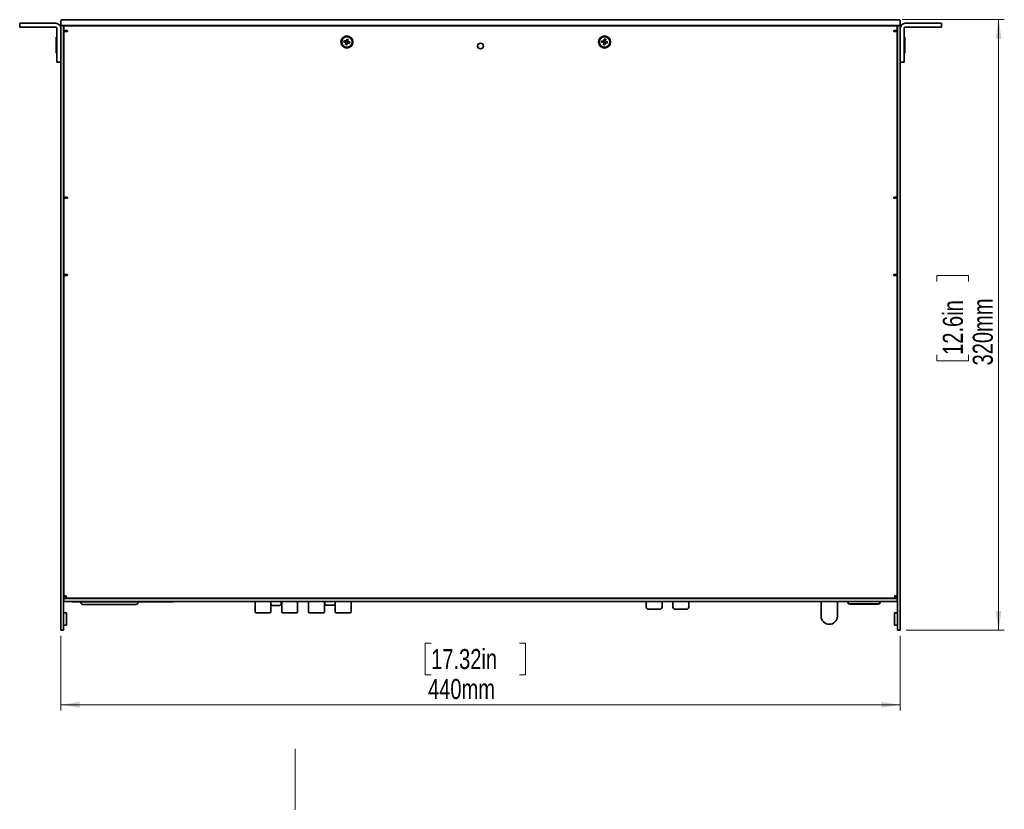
# Model space of a CAD drawing. Header units: millimetres. Extents: x 5 to 587, y 7 to 377.
# Tile 4 of 16: x 124 to 296, y 231 to 369. Entities that reach past the tile are written whole.
import ezdxf

# ---------------------------------------------------------------- set-up
doc = ezdxf.new("R2010")
doc.units = ezdxf.units.MM
doc.header["$PDSIZE"] = -1
doc.styles.add('SLDTEXTSTYLE0', font='TXT', dxfattribs={"width": 0.75})
doc.dimstyles.new('SLDDIMSTYLE0', dxfattribs={"dimtxt": 3.5, "dimasz": 3.302, "dimexe": 0, "dimexo": 0.0625, "dimgap": 0.875, "dimtad": 1, "dimlfac": 3, "dimrnd": 1e-09, "dimzin": 12, "dimdsep": 46, "dimtxsty": 'SLDTEXTSTYLE0', "dimsah": 1, "dimcen": 0.09, "dimadec": 0, "dimazin": 3, "dimtfac": 1, "dimtofl": 0, "dimtmove": 0, "dimatfit": 3, "dimfxl": 0, "dimfrac": 2, "dimtolj": 1, "dimtzin": 12, "dimarcsym": 0})

# ---------------------------------------------------------------- blocks, each defined once
blk = doc.blocks.new('_D_3')
at = {"color": 7, "linetype": 'Continuous', "lineweight": 0}
for p, q in [((131.4, 260.88), (131.4, 247.82)), ((278.07, 260.88), (278.07, 247.82)), ((196.11, 259.61), (195.04, 259.61)), ((195.04, 259.61), (195.04, 254.05)), ((211.52, 259.61), (212.59, 259.61)), ((212.59, 259.61), (212.59, 254.05)), ((195.04, 254.05), (196.11, 254.05)), ((212.59, 254.05), (211.52, 254.05)), ((131.4, 248.82), (278.07, 248.82))]:
    blk.add_line(p, q, dxfattribs=at)
at = {"color": 7, "linetype": 'Continuous', "lineweight": 18}
for points in [[(131.4, 248.82), (134.7, 248.31), (134.7, 249.32)], [(278.07, 248.82), (274.76, 249.32), (274.76, 248.31)]]:
    blk.add_solid(points, dxfattribs=at)
at = {"color": 7, "linetype": 'Continuous', "lineweight": 18, "char_height": 3.5, "attachment_point": 1, "style": 'SLDTEXTSTYLE0'}
for s, insert in [('17.32in', (196.11, 258.56)), ('440mm', (195.56, 253.33))]:
    blk.add_mtext(s, dxfattribs=dict(at, insert=insert))
blk = doc.blocks.new('_D_4')
at = {"color": 7, "linetype": 'Continuous', "lineweight": 0}
for p, q in [((278.4, 368.55), (296.23, 368.55)), ((295.23, 368.55), (295.23, 261.88)), ((284.44, 322.79), (284.44, 323.86)), ((284.44, 323.86), (290, 323.86)), ((290, 323.86), (290, 322.79)), ((284.44, 309.96), (284.44, 308.9)), ((290, 308.9), (290, 309.96)), ((284.44, 308.9), (290, 308.9)), ((279.07, 261.88), (296.23, 261.88))]:
    blk.add_line(p, q, dxfattribs=at)
at = {"color": 7, "linetype": 'Continuous', "lineweight": 18}
for points in [[(295.23, 368.55), (294.73, 365.24), (295.74, 365.24)], [(295.23, 261.88), (295.74, 265.18), (294.73, 265.18)]]:
    blk.add_solid(points, dxfattribs=at)
at = {"color": 7, "linetype": 'Continuous', "lineweight": 18, "char_height": 3.5, "attachment_point": 1, "rotation": 90, "style": 'SLDTEXTSTYLE0'}
for s, insert in [('320mm', (290.72, 308.12)), ('12.6in', (285.49, 309.96))]:
    blk.add_mtext(s, dxfattribs=dict(at, insert=insert))

msp = doc.modelspace()

# ---------------------------------------------------------------- linework, layer by layer
at = {"color": 7, "linetype": 'Continuous', "lineweight": 35}
for p, q in [((131.4002, 367.5456), (131.4002, 368.2122)), ((131.7335, 368.5456), (132.0668, 368.5456)), ((132.0668, 368.5456), (277.4002, 368.5456)), ((277.4002, 368.5456), (277.7335, 368.5456)), ((278.0668, 367.5456), (278.0668, 368.2122)), ((124.2335, 367.2456), (124.2335, 367.9122)), ((124.2335, 367.9122), (125.2335, 367.9122)), ((125.2335, 367.2456), (124.2335, 367.2456)), ((125.2335, 367.9122), (130.5668, 367.9122)), ((125.2335, 367.2456), (130.5668, 367.2456)), ((130.7335, 367.0789), (130.7335, 362.1456)), ((131.4002, 367.5456), (131.401, 367.5456)), ((131.4002, 367.0789), (131.4002, 367.5456)), ((131.4002, 367.0789), (131.4002, 362.1456)), ((131.4002, 366.8789), (131.4002, 262.8789)), ((132.0668, 367.5456), (131.401, 367.5456)), ((131.9002, 367.5456), (131.9002, 366.8789)), ((131.9002, 366.8789), (131.9002, 262.8789)), ((131.9311, 367.5136), (131.9054, 367.5113)), ((131.9311, 367.5136), (131.9335, 367.5136)), ((131.9335, 367.5456), (131.9335, 367.3122)), ((131.9335, 367.3122), (131.9335, 366.8122)), ((131.9335, 337.5122), (131.9335, 366.4789)), ((131.9335, 366.4789), (132.3335, 366.4789)), ((131.9835, 366.6932), (131.9835, 366.4789)), ((277.4002, 367.5456), (132.0668, 367.5456)), ((132.1002, 367.4789), (277.3668, 367.4789)), ((132.1002, 366.6456), (132.5002, 366.6456)), ((132.3168, 366.6456), (132.3168, 366.4789)), ((132.5002, 366.4789), (132.3335, 366.4789)), ((276.9668, 366.6456), (277.3668, 366.6456)), ((277.1335, 366.4789), (276.9668, 366.4789)), ((277.1335, 366.4789), (277.5335, 366.4789)), ((277.1502, 366.6456), (277.1502, 366.4789)), ((278.066, 367.5456), (277.4002, 367.5456)), ((277.4835, 366.6932), (277.4835, 366.4789)), ((277.5335, 367.5456), (277.5335, 367.3122)), ((277.5359, 367.5136), (277.5335, 367.5136)), ((277.5335, 367.3122), (277.5335, 366.8122)), ((277.5335, 337.5122), (277.5335, 366.4789)), ((277.5644, 367.5103), (277.5359, 367.5136)), ((277.5668, 366.8789), (277.5668, 367.5456)), ((277.5668, 366.8789), (277.5668, 262.8789)), ((278.066, 367.5456), (278.0668, 367.5456)), ((278.0668, 367.5456), (278.0668, 367.0789)), ((278.0668, 367.0789), (278.0668, 362.1456)), ((278.0668, 366.8789), (278.0668, 262.8789)), ((278.7335, 367.0789), (278.7335, 362.1456)), ((284.2335, 367.9122), (278.9002, 367.9122)), ((284.2335, 367.2456), (278.9002, 367.2456)), ((284.2335, 367.9122), (285.2335, 367.9122)), ((285.2335, 367.2456), (284.2335, 367.2456)), ((285.2335, 367.9122), (285.2335, 367.2456)), ((130.7335, 365.4789), (130.6002, 365.4789)), ((130.6002, 362.679), (130.6002, 365.4789)), ((131.9335, 364.7456), (131.9002, 364.7456)), ((180.8852, 364.6455), (180.9442, 364.885)), ((181.1797, 364.5729), (180.8852, 364.6455)), ((180.9442, 364.885), (181.2387, 364.8124)), ((181.2588, 364.7654), (181.2686, 364.805)), ((181.3201, 364.8362), (181.3598, 364.8265)), ((181.3275, 364.8661), (181.4001, 365.1606)), ((181.4001, 365.1606), (181.6396, 365.1015)), ((181.52, 364.787), (181.5596, 364.7772)), ((181.6396, 365.1015), (181.567, 364.8071)), ((181.5908, 364.7256), (181.581, 364.686)), ((181.6207, 364.7182), (181.9152, 364.6457)), ((181.9152, 364.6457), (181.8561, 364.4062)), ((225.8868, 364.6045), (225.9266, 364.848)), ((225.9266, 364.848), (226.2259, 364.799)), ((226.2497, 364.7538), (226.2563, 364.7941)), ((226.3052, 364.8293), (226.3455, 364.8227)), ((226.3102, 364.8596), (226.3591, 365.1589)), ((226.3591, 365.1589), (226.6026, 365.1191)), ((226.5084, 364.796), (226.5487, 364.7895)), ((226.6026, 365.1191), (226.5536, 364.8198)), ((226.5838, 364.7405), (226.5773, 364.7002)), ((226.6142, 364.7356), (226.9135, 364.6866)), ((226.9135, 364.6866), (226.8737, 364.4432)), ((277.5668, 364.7456), (277.5335, 364.7456)), ((278.8668, 365.4789), (278.7335, 365.4789)), ((278.8668, 365.4789), (278.8668, 362.6789)), ((131.9002, 363.4122), (131.9335, 363.4122)), ((181.1608, 364.1896), (181.2333, 364.4841)), ((181.4003, 364.1306), (181.1608, 364.1896)), ((181.2095, 364.5655), (181.2193, 364.6052)), ((181.2803, 364.5042), (181.2407, 364.514)), ((181.4728, 364.4251), (181.4003, 364.1306)), ((181.4802, 364.4549), (181.4406, 364.4647)), ((181.5416, 364.5257), (181.5318, 364.4861)), ((181.8561, 364.4062), (181.5617, 364.4787)), ((226.1861, 364.5556), (225.8868, 364.6045)), ((226.1978, 364.172), (226.2467, 364.4713)), ((226.4412, 364.1322), (226.1978, 364.172)), ((226.2165, 364.5506), (226.2231, 364.5909)), ((226.292, 364.4951), (226.2517, 364.5017)), ((226.4902, 364.4315), (226.4412, 364.1322)), ((226.4951, 364.4619), (226.4548, 364.4685)), ((226.5506, 364.5374), (226.5441, 364.4971)), ((226.8737, 364.4432), (226.5744, 364.4921)), ((277.5335, 363.4122), (277.5668, 363.4122)), ((130.6002, 362.6789), (130.7335, 362.6789)), ((130.7335, 361.1456), (130.7335, 362.1456)), ((131.9054, 361.307), (131.9002, 361.3122)), ((277.5668, 361.3122), (277.5616, 361.307)), ((278.7335, 362.6789), (278.8668, 362.6789)), ((278.7335, 362.1456), (278.7335, 361.1456)), ((131.4002, 361.1456), (130.7335, 361.1456)), ((131.9002, 360.1456), (131.9054, 360.1508)), ((277.5616, 360.1508), (277.5668, 360.1456)), ((278.7335, 361.1456), (278.0668, 361.1456)), ((131.9054, 339.6737), (131.9002, 339.6789)), ((277.5668, 339.6789), (277.5616, 339.6737)), ((131.9002, 338.5122), (131.9054, 338.5175)), ((132.3335, 337.5122), (131.9335, 337.5122)), ((131.9335, 337.1789), (131.9335, 324.1789)), ((132.5002, 337.3456), (132.1002, 337.3456)), ((132.2335, 337.3456), (132.2335, 337.5122)), ((132.3335, 337.5122), (132.5002, 337.5122)), ((276.9668, 337.5122), (277.1335, 337.5122)), ((277.3668, 337.3456), (276.9668, 337.3456)), ((277.5335, 337.5122), (277.1335, 337.5122)), ((277.5335, 337.1789), (277.5335, 324.1789)), ((277.5616, 338.5175), (277.5668, 338.5122)), ((131.3993, 336.8915), (131.3993, 336.8504)), ((131.3993, 336.8915), (131.4002, 336.8915)), ((131.3993, 336.8504), (131.4002, 336.8504)), ((131.3993, 336.8504), (131.3993, 336.7676)), ((131.3993, 336.7676), (131.3993, 335.9295)), ((131.3993, 336.7676), (131.4002, 336.7676)), ((131.3993, 335.9295), (131.4002, 335.9295)), ((131.3993, 335.9295), (131.3993, 335.1741)), ((131.9335, 336.7106), (131.9002, 336.7106)), ((277.5668, 336.7106), (277.5335, 336.7106)), ((278.0677, 336.9254), (278.0668, 336.9254)), ((278.0677, 336.5898), (278.0668, 336.5898)), ((278.0677, 335.6767), (278.0668, 335.6767)), ((278.0677, 336.5898), (278.0677, 336.9254)), ((278.0677, 335.6767), (278.0677, 336.5898)), ((278.0677, 335.0991), (278.0677, 335.6767)), ((131.3993, 335.1741), (131.4002, 335.1741)), ((131.3993, 335.1741), (131.3993, 335.133)), ((131.3993, 335.133), (131.4002, 335.133)), ((131.9002, 335.3139), (131.9335, 335.3139)), ((277.5335, 335.3139), (277.5668, 335.3139)), ((278.0677, 335.0991), (278.0668, 335.0991)), ((131.3993, 326.2674), (131.4002, 326.2674)), ((131.3993, 326.2674), (131.3993, 325.8581)), ((131.3993, 325.8581), (131.3993, 324.9363)), ((131.3993, 325.8581), (131.4002, 325.8581)), ((131.9335, 326.0439), (131.9002, 326.0439)), ((277.5668, 326.0439), (277.5335, 326.0439)), ((278.0677, 326.2642), (278.0668, 326.2642)), ((278.0677, 325.7207), (278.0668, 325.7207)), ((278.0677, 325.7207), (278.0677, 326.2642)), ((278.0677, 324.8021), (278.0677, 325.7207)), ((131.3993, 324.9363), (131.4002, 324.9363)), ((131.3993, 324.9363), (131.3993, 324.4237)), ((131.3993, 324.4237), (131.4002, 324.4237)), ((131.9002, 324.6472), (131.9335, 324.6472)), ((131.9335, 323.8456), (131.9335, 267.8622)), ((131.9335, 323.8456), (132.3335, 323.8456)), ((132.1002, 324.0122), (132.5002, 324.0122)), ((132.2335, 323.8456), (132.2335, 324.0122)), ((132.5002, 323.8456), (132.3335, 323.8456)), ((276.9668, 324.0122), (277.3668, 324.0122)), ((277.1335, 323.8456), (276.9668, 323.8456)), ((277.1335, 323.8456), (277.5335, 323.8456)), ((277.5335, 324.6472), (277.5668, 324.6472)), ((277.5335, 323.8456), (277.5335, 267.8622)), ((278.0677, 324.8021), (278.0668, 324.8021)), ((278.0677, 324.4269), (278.0668, 324.4269)), ((278.0677, 324.4269), (278.0677, 324.8021)), ((131.9054, 319.3737), (131.9002, 319.3789)), ((131.9002, 318.2122), (131.9054, 318.2175)), ((277.5668, 319.3789), (277.5616, 319.3737)), ((277.5616, 318.2175), (277.5668, 318.2122)), ((131.9054, 275.707), (131.9002, 275.7122)), ((277.5668, 275.7122), (277.5616, 275.707)), ((131.9002, 274.5456), (131.9054, 274.5508)), ((277.5616, 274.5508), (277.5668, 274.5456)), ((131.9335, 269.5456), (131.9002, 269.5456)), ((131.9002, 268.5456), (131.9335, 268.5456)), ((277.5668, 269.5456), (277.5335, 269.5456)), ((277.5335, 268.5456), (277.5668, 268.5456)), ((131.9002, 267.5456), (131.9335, 267.5456)), ((132.3335, 267.8622), (131.9335, 267.8622)), ((131.9335, 267.4622), (131.9335, 267.7956)), ((131.9335, 267.7956), (132.1002, 267.7956)), ((132.1002, 267.4622), (131.9335, 267.4622)), ((131.9668, 267.7956), (131.9668, 267.8622)), ((131.9668, 266.8789), (131.9668, 267.3789)), ((277.5002, 267.3789), (131.9668, 267.3789)), ((277.5002, 266.8789), (131.9668, 266.8789)), ((132.1002, 267.7956), (132.3335, 267.7956)), ((132.1002, 267.4622), (132.3335, 267.4622)), ((132.3335, 267.8622), (132.3335, 267.4622)), ((132.3335, 267.4622), (277.1335, 267.4622)), ((133.3958, 266.8789), (133.3958, 266.7956)), ((133.3958, 266.7956), (151.0625, 266.7956)), ((133.4002, 267.4122), (134.9168, 267.4122)), ((134.9168, 267.3789), (134.9168, 267.4622)), ((134.9168, 266.6789), (134.9168, 266.7956)), ((144.8835, 267.3789), (144.8835, 267.4622)), ((144.8835, 267.4122), (146.4002, 267.4122)), ((144.8835, 266.6789), (144.8835, 266.7956)), ((151.0625, 266.8789), (151.0625, 266.7956)), ((160.6554, 267.3841), (160.6502, 267.3789)), ((161.8168, 267.3789), (161.8116, 267.3841)), ((164.9859, 267.4062), (164.9859, 267.3789)), ((165.35, 266.8789), (165.35, 265.0779)), ((168.1186, 265.0779), (168.1186, 266.8789)), ((168.4826, 267.3789), (168.4826, 267.4062)), ((168.5517, 267.4622), (168.5517, 267.3789)), ((168.5517, 266.8789), (168.5517, 266.8719)), ((168.5517, 266.8719), (168.5626, 266.8719)), ((168.5626, 266.8719), (168.6356, 266.8719)), ((169.3576, 266.8719), (169.4438, 266.8719)), ((169.4438, 266.8719), (169.4671, 266.8719)), ((169.4671, 267.3789), (169.4671, 267.4622)), ((169.4671, 266.8719), (169.4671, 266.8789)), ((169.651, 267.4062), (169.651, 267.3789)), ((169.9381, 266.5332), (169.9381, 266.8719)), ((170.0151, 266.8789), (170.0151, 265.0779)), ((172.7837, 265.0779), (172.7837, 266.8789)), ((173.1478, 267.3789), (173.1478, 267.4062)), ((174.3192, 267.4062), (174.3192, 267.3789)), ((174.6833, 266.8789), (174.6833, 265.0779)), ((177.4519, 265.0779), (177.4519, 266.8789)), ((177.5381, 266.8789), (177.5381, 266.5429)), ((177.816, 267.3789), (177.816, 267.4062)), ((177.9947, 267.4622), (177.9947, 267.3789)), ((178.9153, 267.3789), (178.9153, 267.4622)), ((178.9844, 267.4062), (178.9844, 267.3789)), ((179.3484, 266.8789), (179.3484, 265.0779)), ((182.117, 265.0779), (182.117, 266.8789)), ((182.4811, 267.3789), (182.4811, 267.4062)), ((187.4229, 267.3789), (185.4575, 267.3789)), ((188.3735, 267.4622), (188.3735, 267.3789)), ((188.4402, 267.3789), (188.4402, 267.4622)), ((188.4402, 266.8373), (188.4402, 266.8789)), ((189.2735, 266.8373), (188.4402, 266.8373)), ((189.2808, 266.8789), (189.2735, 266.8373)), ((189.9402, 266.8373), (189.9328, 266.8789)), ((189.9402, 266.8373), (190.4402, 266.8373)), ((190.4402, 267.3789), (190.4402, 267.4622)), ((190.4402, 267.4622), (190.4402, 267.3789)), ((190.4402, 266.8789), (190.4402, 266.8373)), ((190.4402, 266.8789), (190.4402, 266.8373)), ((190.9402, 266.8373), (190.4402, 266.8373)), ((190.9475, 266.8789), (190.9402, 266.8373)), ((191.6068, 266.8373), (191.5995, 266.8789)), ((191.6068, 266.8373), (192.1068, 266.8373)), ((192.1068, 267.3789), (192.1068, 267.4622)), ((192.1068, 267.4622), (192.1068, 267.3789)), ((192.1068, 266.8789), (192.1068, 266.8373)), ((192.1068, 266.8789), (192.1068, 266.8373)), ((192.6068, 266.8373), (192.1068, 266.8373)), ((192.6142, 266.8789), (192.6068, 266.8373)), ((193.2735, 266.8373), (193.2662, 266.8789)), ((193.2735, 266.8373), (193.7735, 266.8373)), ((193.7735, 267.3789), (193.7735, 267.4622)), ((193.7735, 267.4622), (193.7735, 267.3789)), ((193.7735, 266.8789), (193.7735, 266.8373)), ((193.7735, 266.8789), (193.7735, 266.8373)), ((194.2735, 266.8373), (193.7735, 266.8373)), ((194.2808, 266.8789), (194.2735, 266.8373)), ((194.9402, 266.8373), (194.9328, 266.8789)), ((194.9402, 266.8373), (195.7735, 266.8373)), ((195.7735, 267.4622), (195.7735, 267.3789)), ((195.7735, 267.4622), (195.7735, 267.3789)), ((195.7735, 266.8789), (195.7735, 266.8373)), ((195.8402, 267.4622), (195.8402, 267.3789)), ((199.7068, 267.4622), (199.7068, 267.3789)), ((199.7735, 267.3789), (199.7735, 267.4622)), ((199.7735, 266.8373), (199.7735, 266.8789)), ((200.6068, 266.8373), (199.7735, 266.8373)), ((200.6142, 266.8789), (200.6068, 266.8373)), ((201.2735, 266.8373), (201.2662, 266.8789)), ((201.2735, 266.8373), (201.7735, 266.8373)), ((201.7735, 267.3789), (201.7735, 267.4622)), ((201.7735, 267.4622), (201.7735, 267.3789)), ((201.7735, 266.8789), (201.7735, 266.8373)), ((201.7735, 266.8789), (201.7735, 266.8373)), ((202.2735, 266.8373), (201.7735, 266.8373)), ((202.2808, 266.8789), (202.2735, 266.8373)), ((202.9402, 266.8373), (202.9328, 266.8789)), ((202.9402, 266.8373), (203.4402, 266.8373)), ((203.4402, 267.3789), (203.4402, 267.4622)), ((203.4402, 267.4622), (203.4402, 267.3789)), ((203.4402, 266.8789), (203.4402, 266.8373)), ((203.4402, 266.8789), (203.4402, 266.8373)), ((203.9402, 266.8373), (203.4402, 266.8373)), ((203.9475, 266.8789), (203.9402, 266.8373)), ((204.6068, 266.8373), (204.5995, 266.8789)), ((204.6068, 266.8373), (205.1068, 266.8373)), ((205.1068, 267.3789), (205.1068, 267.4622)), ((205.1068, 267.4622), (205.1068, 267.3789)), ((205.1068, 266.8789), (205.1068, 266.8373)), ((205.1068, 266.8789), (205.1068, 266.8373)), ((205.6068, 266.8373), (205.1068, 266.8373)), ((205.6142, 266.8789), (205.6068, 266.8373)), ((206.2735, 266.8373), (206.2662, 266.8789)), ((206.2735, 266.8373), (207.1068, 266.8373)), ((207.1068, 267.4622), (207.1068, 267.3789)), ((207.1068, 266.8789), (207.1068, 266.8373)), ((207.1735, 267.4622), (207.1735, 267.3789)), ((211.0402, 267.4622), (211.0402, 267.3789)), ((211.1068, 267.3789), (211.1068, 267.4622)), ((211.1068, 266.8373), (211.1068, 266.8789)), ((211.9402, 266.8373), (211.1068, 266.8373)), ((211.9475, 266.8789), (211.9402, 266.8373)), ((212.6068, 266.8373), (212.5995, 266.8789)), ((212.6068, 266.8373), (213.1068, 266.8373)), ((213.1068, 267.3789), (213.1068, 267.4622)), ((213.1068, 267.4622), (213.1068, 267.3789)), ((213.1068, 266.8789), (213.1068, 266.8373)), ((213.1068, 266.8789), (213.1068, 266.8373)), ((213.6068, 266.8373), (213.1068, 266.8373)), ((213.6142, 266.8789), (213.6068, 266.8373)), ((214.2735, 266.8373), (214.2662, 266.8789)), ((214.2735, 266.8373), (214.7735, 266.8373)), ((214.7735, 267.3789), (214.7735, 267.4622)), ((214.7735, 267.4622), (214.7735, 267.3789)), ((214.7735, 266.8789), (214.7735, 266.8373)), ((214.7735, 266.8789), (214.7735, 266.8373)), ((215.2735, 266.8373), (214.7735, 266.8373)), ((215.2809, 266.8789), (215.2735, 266.8373)), ((215.9402, 266.8373), (215.9328, 266.8789)), ((215.9402, 266.8373), (216.4402, 266.8373)), ((216.4402, 267.3789), (216.4402, 267.4622)), ((216.4402, 267.4622), (216.4402, 267.3789)), ((216.4402, 266.8789), (216.4402, 266.8373)), ((216.4402, 266.8789), (216.4402, 266.8373)), ((216.9402, 266.8373), (216.4402, 266.8373)), ((216.9475, 266.8789), (216.9402, 266.8373)), ((217.6068, 266.8373), (217.5995, 266.8789)), ((217.6068, 266.8373), (218.4402, 266.8373)), ((218.4402, 267.4622), (218.4402, 267.3789)), ((218.4402, 267.4622), (218.4402, 267.3789)), ((218.4402, 266.8789), (218.4402, 266.8373)), ((218.5068, 267.4622), (218.5068, 267.3789)), ((222.3735, 267.4622), (222.3735, 267.3789)), ((222.4402, 267.3789), (222.4402, 267.4622)), ((222.4402, 266.8373), (222.4402, 266.8789)), ((223.2735, 266.8373), (222.4402, 266.8373)), ((223.2809, 266.8789), (223.2735, 266.8373)), ((223.9402, 266.8373), (223.9328, 266.8789)), ((223.9402, 266.8373), (224.4402, 266.8373)), ((224.4402, 267.3789), (224.4402, 267.4622)), ((224.4402, 267.4622), (224.4402, 267.3789)), ((224.4402, 266.8789), (224.4402, 266.8373)), ((224.4402, 266.8789), (224.4402, 266.8373)), ((224.9402, 266.8373), (224.4402, 266.8373)), ((224.9475, 266.8789), (224.9402, 266.8373)), ((225.6068, 266.8373), (225.5995, 266.8789)), ((225.6068, 266.8373), (226.1068, 266.8373)), ((226.1068, 267.3789), (226.1068, 267.4622)), ((226.1068, 267.4622), (226.1068, 267.3789)), ((226.1068, 266.8789), (226.1068, 266.8373)), ((226.1068, 266.8789), (226.1068, 266.8373)), ((226.6068, 266.8373), (226.1068, 266.8373)), ((226.6142, 266.8789), (226.6068, 266.8373)), ((227.2735, 266.8373), (227.2662, 266.8789)), ((227.2735, 266.8373), (227.7735, 266.8373)), ((227.7735, 267.3789), (227.7735, 267.4622)), ((227.7735, 267.4622), (227.7735, 267.3789)), ((227.7735, 266.8789), (227.7735, 266.8373)), ((227.7735, 266.8789), (227.7735, 266.8373)), ((228.2735, 266.8373), (227.7735, 266.8373)), ((228.2809, 266.8789), (228.2735, 266.8373)), ((228.9402, 266.8373), (228.9328, 266.8789)), ((228.9402, 266.8373), (229.7735, 266.8373)), ((229.7735, 267.4622), (229.7735, 267.3789)), ((229.7735, 266.8789), (229.7735, 266.8373)), ((229.8402, 267.4622), (229.8402, 267.3789)), ((233.6835, 267.3789), (233.6835, 267.4622)), ((233.6835, 265.8539), (233.6835, 266.8789)), ((236.4501, 267.3789), (236.4501, 267.4622)), ((236.4501, 265.8539), (236.4501, 266.8789)), ((238.3501, 267.3789), (238.3501, 267.4622)), ((238.3501, 265.8539), (238.3501, 266.8789)), ((238.8204, 267.3841), (238.8152, 267.3789)), ((239.9818, 267.3789), (239.9766, 267.3841)), ((241.1168, 267.3789), (241.1168, 267.4622)), ((241.1168, 265.8539), (241.1168, 266.8789)), ((245.0002, 267.4622), (245.0002, 267.3789)), ((245.0668, 267.3789), (245.0668, 267.4622)), ((254.7335, 267.4622), (254.7335, 267.3789)), ((254.8002, 267.4622), (254.8002, 267.3789)), ((264.2318, 266.8789), (264.2318, 264.2956)), ((264.8985, 267.4622), (264.8985, 267.3789)), ((266.3985, 267.3789), (266.3985, 267.4622)), ((266.8828, 267.4122), (266.3985, 267.4122)), ((267.0652, 264.2956), (267.0652, 266.8789)), ((268.9818, 267.4622), (268.9818, 267.3789)), ((268.9818, 266.8789), (268.9818, 266.4709)), ((274.4852, 267.4622), (274.4852, 267.3789)), ((274.4852, 266.8789), (274.4852, 266.4709)), ((277.1335, 267.4622), (277.1335, 267.8622)), ((277.5335, 267.8622), (277.1335, 267.8622)), ((277.1335, 267.7956), (277.3668, 267.7956)), ((277.1335, 267.4622), (277.3668, 267.4622)), ((277.3668, 267.7956), (277.5335, 267.7956)), ((277.5335, 267.4622), (277.3668, 267.4622)), ((277.5002, 267.8622), (277.5002, 267.7956)), ((277.5002, 266.8789), (277.5002, 267.3789)), ((277.5335, 267.7956), (277.5335, 267.4622)), ((277.5335, 267.5456), (277.5668, 267.5456)), ((132.4002, 264.8956), (132.0668, 264.8956)), ((132.4002, 262.7289), (132.4002, 264.8956)), ((136.8168, 266.3455), (142.9835, 266.3455)), ((142.8835, 266.3455), (136.9168, 266.3455)), ((168.6346, 266.1946), (168.6719, 266.1946)), ((168.6719, 266.1946), (168.7428, 266.1946)), ((168.7428, 266.1946), (168.7572, 266.1946)), ((168.7572, 266.1946), (168.9588, 266.1946)), ((168.9256, 266.1946), (168.9257, 266.1946)), ((168.9257, 266.1946), (168.9258, 266.1946)), ((168.9588, 266.1946), (169.0964, 266.1946)), ((169.0961, 266.1946), (169.2791, 266.1946)), ((169.2791, 266.1946), (169.3393, 266.1946)), ((169.3393, 266.1946), (169.3709, 266.1946)), ((169.5994, 266.1946), (169.5059, 266.1946)), ((178.0575, 266.2042), (178.1402, 266.2042)), ((178.1662, 266.2042), (178.1836, 266.2042)), ((178.1836, 266.2042), (178.2168, 266.2042)), ((178.2168, 266.2042), (178.2977, 266.2042)), ((178.2876, 266.2042), (178.4218, 266.2042)), ((178.4218, 266.2042), (178.6326, 266.2042)), ((178.6326, 266.2042), (178.6393, 266.2042)), ((178.6393, 266.2042), (178.6427, 266.2042)), ((178.6439, 266.2042), (178.7135, 266.2042)), ((178.7135, 266.2042), (178.818, 266.2042)), ((178.818, 266.2042), (178.8729, 266.2042)), ((236.1168, 265.5206), (234.0168, 265.5206)), ((240.7835, 265.5206), (238.6835, 265.5206)), ((274.4852, 266.4709), (268.9818, 266.4709)), ((269.2318, 266.4156), (269.2318, 266.4709)), ((269.7352, 266.4156), (269.2318, 266.4156)), ((269.7352, 266.4156), (269.7352, 266.4709)), ((269.7352, 266.4156), (273.6518, 266.4156)), ((273.6518, 266.4156), (273.6518, 266.4709)), ((274.2318, 266.4156), (273.6518, 266.4156)), ((274.2318, 266.4156), (274.2318, 266.4709)), ((277.0668, 264.8956), (277.0668, 262.7289)), ((277.4002, 264.8956), (277.0668, 264.8956)), ((131.4002, 261.8789), (131.4002, 262.8789)), ((131.9002, 261.8789), (131.4002, 261.8789)), ((131.9002, 262.8789), (131.9002, 261.8789)), ((132.0668, 262.7289), (132.4002, 262.7289)), ((277.0668, 262.7289), (277.4002, 262.7289)), ((277.5668, 261.8789), (277.5668, 262.8789)), ((278.0668, 261.8789), (277.5668, 261.8789)), ((278.0668, 262.8789), (278.0668, 261.8789))]:
    msp.add_line(p, q, dxfattribs=at)
at = {"color": 7, "linetype": 'Continuous', "lineweight": 18}
msp.add_line((172.3436, 230.5481), (172.3436, 241.1315), dxfattribs=at)
at = {"color": 7, "linetype": 'Continuous', "lineweight": 35, "flags": 128}
for points in [[(131.9335, 361.2826), (131.9248, 361.2894), (131.9054, 361.307)], [(277.5616, 361.307), (277.5422, 361.2894), (277.5335, 361.2826)], [(131.9054, 360.1508), (131.9248, 360.1684), (131.9335, 360.1752)], [(277.5335, 360.1752), (277.5422, 360.1684), (277.5616, 360.1508)], [(131.9335, 339.6493), (131.9248, 339.6561), (131.9054, 339.6737)], [(277.5616, 339.6737), (277.5422, 339.6561), (277.5335, 339.6493)], [(131.9054, 338.5175), (131.9248, 338.535), (131.9335, 338.5419)], [(277.5335, 338.5419), (277.5422, 338.535), (277.5616, 338.5175)], [(131.9335, 319.3493), (131.9248, 319.3561), (131.9054, 319.3737)], [(131.9054, 318.2175), (131.9248, 318.235), (131.9335, 318.2419)], [(277.5616, 319.3737), (277.5422, 319.3561), (277.5335, 319.3493)], [(277.5335, 318.2419), (277.5422, 318.235), (277.5616, 318.2175)], [(131.9335, 275.6826), (131.9248, 275.6894), (131.9054, 275.707)], [(277.5616, 275.707), (277.5422, 275.6894), (277.5335, 275.6826)], [(131.9054, 274.5508), (131.9248, 274.5684), (131.9335, 274.5752)], [(277.5335, 274.5752), (277.5422, 274.5684), (277.5616, 274.5508)], [(131.9721, 267.4622), (131.9796, 267.4155), (131.988, 267.3789)], [(133.1471, 267.4622), (133.2701, 267.4251), (133.4002, 267.4122)], [(146.4002, 267.4122), (146.5302, 267.4251), (146.6533, 267.4622)], [(164.9764, 267.4622), (164.9826, 267.4393), (164.9859, 267.4062)], [(169.7908, 266.8719), (169.557, 266.8719), (169.2495, 266.8719), (168.9097, 266.8719), (168.5837, 266.8719), (168.3153, 266.8719), (168.1409, 266.8719), (168.1186, 266.8719)], [(168.1186, 266.8719), (168.1523, 266.8719), (168.3366, 266.8719), (168.6119, 266.8719), (168.9412, 266.8719), (169.2798, 266.8719), (169.5822, 266.8719), (169.8074, 266.8719), (169.9251, 266.8719), (169.9193, 266.8719), (169.7908, 266.8719), (169.7908, 266.8719)], [(168.4826, 267.4062), (168.4859, 267.4393), (168.4922, 267.4622)], [(168.6356, 266.8719), (168.7102, 266.8719), (168.7963, 266.8719), (168.8906, 266.8719), (168.9895, 266.8719), (169.0894, 266.8719), (169.1865, 266.8719), (169.277, 266.8719), (169.3576, 266.8719)], [(169.6415, 267.4622), (169.6478, 267.4393), (169.651, 267.4062)], [(173.1478, 267.4062), (173.151, 267.4393), (173.1573, 267.4622)], [(174.3097, 267.4622), (174.316, 267.4393), (174.3192, 267.4062)], [(177.816, 267.4062), (177.8192, 267.4393), (177.8255, 267.4622)], [(178.9748, 267.4622), (178.9811, 267.4393), (178.9844, 267.4062)], [(182.4811, 267.4062), (182.4843, 267.4393), (182.4906, 267.4622)], [(189.2735, 266.8373), (189.3796, 266.8373), (189.6068, 266.8373), (189.8341, 266.8373), (189.9402, 266.8373)], [(190.9402, 266.8373), (191.0463, 266.8373), (191.2735, 266.8373), (191.5007, 266.8373), (191.6068, 266.8373)], [(192.6068, 266.8373), (192.7129, 266.8373), (192.9402, 266.8373), (193.1674, 266.8373), (193.2735, 266.8373)], [(194.2735, 266.8373), (194.3796, 266.8373), (194.6068, 266.8373), (194.8341, 266.8373), (194.9402, 266.8373)], [(200.6068, 266.8373), (200.7129, 266.8373), (200.9402, 266.8373), (201.1674, 266.8373), (201.2735, 266.8373)], [(202.2735, 266.8373), (202.3796, 266.8373), (202.6068, 266.8373), (202.8341, 266.8373), (202.9402, 266.8373)], [(203.9402, 266.8373), (204.0463, 266.8373), (204.2735, 266.8373), (204.5007, 266.8373), (204.6068, 266.8373)], [(205.6068, 266.8373), (205.7129, 266.8373), (205.9402, 266.8373), (206.1674, 266.8373), (206.2735, 266.8373)], [(211.9402, 266.8373), (212.0463, 266.8373), (212.2735, 266.8373), (212.5007, 266.8373), (212.6068, 266.8373)], [(213.6068, 266.8373), (213.7129, 266.8373), (213.9402, 266.8373), (214.1674, 266.8373), (214.2735, 266.8373)], [(215.2735, 266.8373), (215.3796, 266.8373), (215.6068, 266.8373), (215.8341, 266.8373), (215.9402, 266.8373)], [(216.9402, 266.8373), (217.0463, 266.8373), (217.2735, 266.8373), (217.5007, 266.8373), (217.6068, 266.8373)], [(223.2735, 266.8373), (223.3796, 266.8373), (223.6068, 266.8373), (223.8341, 266.8373), (223.9402, 266.8373)], [(224.9402, 266.8373), (225.0463, 266.8373), (225.2735, 266.8373), (225.5007, 266.8373), (225.6068, 266.8373)], [(226.6068, 266.8373), (226.7129, 266.8373), (226.9402, 266.8373), (227.1674, 266.8373), (227.2735, 266.8373)], [(228.2735, 266.8373), (228.3796, 266.8373), (228.6068, 266.8373), (228.8341, 266.8373), (228.9402, 266.8373)], [(277.479, 267.3789), (277.4874, 267.4155), (277.4949, 267.4622)], [(142.9835, 266.3455), (143.168, 266.3455), (143.347, 266.3455), (143.515, 266.3455), (143.667, 266.3455), (143.7985, 266.3455), (143.9054, 266.3455), (143.9847, 266.3455), (144.0338, 266.3455)], [(165.5193, 264.9086), (165.5788, 264.9086), (165.7513, 264.9086), (166.0201, 264.9086), (166.3588, 264.9086), (166.7343, 264.9086)], [(166.7343, 264.9086), (166.3897, 264.9086), (166.0866, 264.9086), (165.8617, 264.9086), (165.742, 264.9086), (165.7267, 264.9086)], [(166.7343, 264.9086), (167.1097, 264.9086), (167.4484, 264.9086), (167.7172, 264.9086), (167.8898, 264.9086), (167.9492, 264.9086)], [(167.7418, 264.9086), (167.7265, 264.9086), (167.6068, 264.9086), (167.3819, 264.9086), (167.0789, 264.9086), (166.7343, 264.9086)], [(169.5059, 266.1946), (169.3465, 266.1946), (169.1359, 266.1946), (168.9064, 266.1946), (168.6927, 266.1946), (168.5276, 266.1946), (168.436, 266.1946), (168.4226, 266.1946)], [(170.1844, 264.9086), (170.2439, 264.9086), (170.4165, 264.9086), (170.6853, 264.9086), (171.024, 264.9086), (171.3994, 264.9086)], [(171.3994, 264.9086), (171.0548, 264.9086), (170.7518, 264.9086), (170.5268, 264.9086), (170.4072, 264.9086), (170.3919, 264.9086)], [(171.3994, 264.9086), (171.7748, 264.9086), (172.1135, 264.9086), (172.3823, 264.9086), (172.5549, 264.9086), (172.6144, 264.9086)], [(172.4069, 264.9086), (172.3916, 264.9086), (172.2719, 264.9086), (172.047, 264.9086), (171.744, 264.9086), (171.3994, 264.9086)], [(174.8526, 264.9086), (174.9121, 264.9086), (175.0847, 264.9086), (175.3535, 264.9086), (175.6922, 264.9086), (176.0676, 264.9086)], [(176.0676, 264.9086), (175.723, 264.9086), (175.42, 264.9086), (175.195, 264.9086), (175.0754, 264.9086), (175.0601, 264.9086)], [(176.0676, 264.9086), (176.443, 264.9086), (176.7817, 264.9086), (177.0505, 264.9086), (177.2231, 264.9086), (177.2826, 264.9086)], [(177.0751, 264.9086), (177.0598, 264.9086), (176.9401, 264.9086), (176.7152, 264.9086), (176.4122, 264.9086), (176.0676, 264.9086)], [(179.0536, 266.2042), (179.0209, 266.2042), (178.9046, 266.2042), (178.7214, 266.2042), (178.4992, 266.2042), (178.2718, 266.2042), (178.0738, 266.2042), (177.9355, 266.2042), (177.8777, 266.2042), (177.8767, 266.2042)], [(179.5178, 264.9086), (179.5772, 264.9086), (179.7498, 264.9086), (180.0186, 264.9086), (180.3573, 264.9086), (180.7327, 264.9086)], [(180.7327, 264.9086), (180.3881, 264.9086), (180.0851, 264.9086), (179.8602, 264.9086), (179.7405, 264.9086), (179.7252, 264.9086)], [(180.7327, 264.9086), (181.1082, 264.9086), (181.4469, 264.9086), (181.7157, 264.9086), (181.8882, 264.9086), (181.9477, 264.9086)], [(181.7403, 264.9086), (181.725, 264.9086), (181.6053, 264.9086), (181.3804, 264.9086), (181.0773, 264.9086), (180.7327, 264.9086)]]:
    msp.add_lwpolyline(points, dxfattribs=at)
at = {"color": 7, "linetype": 'Continuous', "lineweight": 35}
for centre, radius in [((181.4002, 364.6456), 1.05), ((181.4002, 364.6456), 0.9167), ((226.4002, 364.6456), 1.05), ((226.4002, 364.6456), 0.9167), ((204.7335, 363.9456), 0.5)]:
    msp.add_circle(centre, radius, dxfattribs=at)
for centre, radius, start, end in [((131.7335, 368.2122), 0.3333, 90, 180), ((277.7335, 368.2122), 0.3333, 0, 90), ((130.5668, 367.0789), 0.8333, 0, 90), ((130.5668, 367.0789), 0.1667, 0, 90), ((132.1002, 367.3122), 0.1667, 90, 180), ((132.1002, 366.8122), 0.1667, 180, 270), ((132.5002, 366.5622), 0.0833, 270, 90), ((276.9668, 366.5622), 0.0833, 90, 270), ((277.3668, 367.3122), 0.1667, 0, 90), ((277.3668, 366.8122), 0.1667, 270, 0), ((278.9002, 367.0789), 0.8333, 90, 180), ((278.9002, 367.0789), 0.1667, 90, 180), ((181.4002, 364.6456), 0.1853, 139.715096, 192.591342), ((181.4002, 364.6456), 0.2322, 108.238925, 134.067513), ((181.4002, 364.6456), 0.1853, 124.435009, 139.715096), ((181.4002, 364.6456), 0.1853, 117.871429, 124.435009), ((181.4002, 364.6456), 0.1853, 102.591342, 117.871429), ((181.4002, 364.6456), 0.1853, 49.715096, 102.591342), ((181.4002, 364.6456), 0.1853, 34.435009, 49.715096), ((181.4002, 364.6456), 0.1853, 319.715096, 12.591342), ((181.4002, 364.6456), 0.1853, 27.871429, 34.435009), ((181.4002, 364.6456), 0.1853, 12.591342, 27.871429), ((181.4002, 364.6456), 0.2322, 18.238925, 44.067513), ((226.4002, 364.6456), 0.1853, 144.277949, 197.154196), ((226.4002, 364.6456), 0.2322, 112.801779, 138.630366), ((226.4002, 364.6456), 0.1853, 128.997862, 144.277949), ((226.4002, 364.6456), 0.1853, 122.434283, 128.997862), ((226.4002, 364.6456), 0.1853, 107.154196, 122.434283), ((226.4002, 364.6456), 0.1853, 54.277949, 107.154196), ((226.4002, 364.6456), 0.1853, 38.997862, 54.277949), ((226.4002, 364.6456), 0.1853, 32.434283, 38.997862), ((226.4002, 364.6456), 0.1853, 324.277949, 17.154196), ((226.4002, 364.6456), 0.2322, 22.801779, 48.630366), ((226.4002, 364.6456), 0.1853, 17.154196, 32.434283), ((181.4002, 364.6456), 0.2322, 198.238925, 224.067513), ((181.4002, 364.6456), 0.1853, 192.591342, 207.871429), ((181.4002, 364.6456), 0.1853, 207.871429, 214.435009), ((181.4002, 364.6456), 0.1853, 214.435009, 229.715096), ((181.4002, 364.6456), 0.1853, 229.715096, 282.591342), ((181.4002, 364.6456), 0.1853, 282.591342, 297.871429), ((181.4002, 364.6456), 0.2322, 288.238925, 314.067513), ((181.4002, 364.6456), 0.1853, 297.871429, 304.435009), ((181.4002, 364.6456), 0.1853, 304.435009, 319.715096), ((226.4002, 364.6456), 0.2322, 202.801779, 228.630366), ((226.4002, 364.6456), 0.1853, 197.154196, 212.434283), ((226.4002, 364.6456), 0.1853, 212.434283, 218.997862), ((226.4002, 364.6456), 0.1853, 218.997862, 234.277949), ((226.4002, 364.6456), 0.1853, 234.277949, 287.154196), ((226.4002, 364.6456), 0.1853, 287.154196, 302.434283), ((226.4002, 364.6456), 0.2322, 292.801779, 318.630366), ((226.4002, 364.6456), 0.1853, 302.434283, 308.997862), ((226.4002, 364.6456), 0.1853, 308.997862, 324.277949), ((132.1002, 337.1789), 0.1667, 90, 180), ((132.5002, 337.4289), 0.0833, 270, 90), ((276.9668, 337.4289), 0.0833, 90, 270), ((277.3668, 337.1789), 0.1667, 0, 90), ((132.1002, 324.1789), 0.1667, 180, 270), ((132.5002, 323.9289), 0.0833, 270, 90), ((276.9668, 323.9289), 0.0833, 90, 270), ((277.3668, 324.1789), 0.1667, 270, 0), ((132.6335, 267.5456), 0.1667, 210, 270), ((135.2502, 266.6789), 0.3333, 180.000001, 270.000001), ((144.5502, 266.6789), 0.3333, 270.000001, 0.000001), ((160.4668, 267.5727), 0.2667, 315, 335.530199), ((162.0002, 267.5727), 0.2667, 204.469801, 225), ((185.4575, 267.7853), 0.4064, 232.65214, 270), ((187.4229, 267.7853), 0.4064, 270, 307.34786), ((208.1241, 267.7853), 0.4064, 232.651219, 270), ((210.0895, 267.7853), 0.4064, 270, 307.348781), ((230.7908, 267.7853), 0.4064, 232.650298, 270), ((232.7562, 267.7853), 0.4064, 270, 307.349702), ((238.6318, 267.5727), 0.2667, 315, 335.530199), ((240.1652, 267.5727), 0.2667, 204.469801, 225), ((264.9175, 267.8186), 0.4064, 241.270091, 267.327198), ((266.8828, 267.8186), 0.4064, 270.00001, 298.729808), ((276.8335, 267.5456), 0.1667, 270, 330), ((132.0668, 265.0622), 0.1667, 180, 270), ((165.5193, 265.0779), 0.1693, 180, 270), ((167.9492, 265.0779), 0.1693, 270, 360), ((168.4226, 266.5332), 0.3387, 206.154373, 270.00001), ((169.5994, 266.5332), 0.3387, 270.00001, 0.00001), ((170.1844, 265.0779), 0.1693, 180, 270), ((172.6144, 265.0779), 0.1693, 270, 360), ((174.8526, 265.0779), 0.1693, 180, 270), ((177.2826, 265.0779), 0.1693, 270, 360), ((177.8767, 266.5429), 0.3387, 180.00001, 270.00001), ((179.0536, 266.5429), 0.3387, 270.00001, 330.522474), ((179.5178, 265.0779), 0.1693, 180, 270), ((181.9477, 265.0779), 0.1693, 270, 360), ((234.0168, 265.8539), 0.3333, 180.000001, 270.000001), ((236.1168, 265.8539), 0.3333, 270.000001, 0.000001), ((238.6835, 265.8539), 0.3333, 180.000001, 270.000001), ((240.7835, 265.8539), 0.3333, 270.000001, 0.000001), ((277.4002, 265.0622), 0.1667, 270, 0), ((265.6485, 264.2956), 1.4167, 180, 0), ((132.0668, 262.5622), 0.1667, 90, 180), ((277.4002, 262.5622), 0.1667, 0, 90)]:
    msp.add_arc(centre, radius, start, end, dxfattribs=at)
for centre, major_axis, start_param, end_param in [((181.3777, 364.6511), (0.1605, -0.0396), 2.61320416, 3.66998115), ((181.4057, 364.6681), (0.0396, 0.1605), 5.75479681, 6.8115738), ((181.4227, 364.64), (0.1605, -0.0396), 5.75479681, 6.8115738), ((226.3773, 364.6493), (0.1631, -0.0267), 2.61320416, 3.66998115), ((226.4039, 364.6685), (0.0267, 0.1631), 5.75479681, 6.8115738), ((226.4231, 364.6418), (0.1631, -0.0267), 5.75479681, 6.8115738), ((181.3946, 364.6231), (0.0396, 0.1605), 2.61320416, 3.66998115), ((226.3964, 364.6227), (0.0267, 0.1631), 2.61320416, 3.66998115)]:
    msp.add_ellipse(centre, major_axis=major_axis, ratio=0.99011591, start_param=start_param, end_param=end_param, dxfattribs=at)
for points, knots in [([(131.9335, 367.4913), (131.9276, 367.4921), (131.9124, 367.494), (131.907, 367.5062), (131.9037, 367.5136)], [0, 0, 0, 0, 0.39036513, 1, 1, 1, 1]), ([(277.5633, 367.5136), (277.5589, 367.506), (277.5533, 367.4962), (277.5371, 367.4937), (277.5335, 367.4932)], [0, 0, 0, 0, 0.78116506, 1, 1, 1, 1]), ([(136.9168, 266.3455), (136.8109, 266.3455), (136.6547, 266.3455), (136.4774, 266.3455), (136.39, 266.3455), (136.3466, 266.3455), (136.328, 266.3455), (136.3157, 266.3455), (136.3099, 266.3455), (136.251, 266.3455), (136.1745, 266.3455), (136.1008, 266.3455), (136.0523, 266.3455), (136.0289, 266.3455), (135.9086, 266.3455), (135.8196, 266.3455), (135.6977, 266.3455), (135.6401, 266.3455), (135.5877, 266.3455), (135.5539, 266.3455), (135.5372, 266.3455), (135.491, 266.3455), (135.4486, 266.3455), (135.4057, 266.3455), (135.3887, 266.3455), (135.3777, 266.3455), (135.3721, 266.3455), (135.3473, 266.3455), (135.3212, 266.3455), (135.2974, 266.3455), (135.2872, 266.3455), (135.2831, 266.3455), (135.2805, 266.3455), (135.2791, 266.3455), (135.2594, 266.3455), (135.2502, 266.3455), (135.2502, 266.3455)], [0, 0, 0, 0, 0.125, 0.1875, 0.21875, 0.234375, 0.2421875, 0.2421875, 0.25, 0.25, 0.3125, 0.34375, 0.34375, 0.375, 0.375, 0.5, 0.5, 0.5625, 0.59375, 0.59375, 0.625, 0.625, 0.6875, 0.71875, 0.734375, 0.734375, 0.75, 0.75, 0.8125, 0.84375, 0.859375, 0.8671875, 0.8671875, 0.875, 0.875, 1, 1, 1, 1]), ([(136.8168, 266.3455), (136.7564, 266.3455), (136.667, 266.3455), (136.5649, 266.3455), (136.5144, 266.3455), (136.4928, 266.3455), (136.4785, 266.3455), (136.4718, 266.3455), (136.3427, 266.3455), (136.2322, 266.3455), (136.0838, 266.3455), (136.0162, 266.3455), (135.9488, 266.3455), (135.918, 266.3455), (135.9054, 266.3455), (135.8972, 266.3455), (135.8928, 266.3455), (135.8292, 266.3455), (135.7884, 266.3455), (135.7665, 266.3455)], [0, 0, 0, 0, 0.125, 0.1875, 0.21875, 0.234375, 0.234375, 0.25, 0.25, 0.5, 0.5, 0.625, 0.6875, 0.71875, 0.734375, 0.734375, 0.75, 0.75, 1, 1, 1, 1]), ([(144.5502, 266.3455), (144.5502, 266.3455), (144.5355, 266.3455), (144.4929, 266.3455), (144.4651, 266.3455), (144.4497, 266.3455), (144.4427, 266.3455), (144.438, 266.3455), (144.4357, 266.3455), (144.4124, 266.3455), (144.3776, 266.3455), (144.337, 266.3455), (144.3087, 266.3455), (144.2942, 266.3455), (144.2156, 266.3455), (144.1433, 266.3455), (144.0214, 266.3455), (143.9576, 266.3455), (143.8895, 266.3455), (143.8432, 266.3455), (143.8191, 266.3455), (143.7484, 266.3455), (143.6758, 266.3455), (143.5876, 266.3455), (143.549, 266.3455), (143.5231, 266.3455), (143.5095, 266.3455), (143.4468, 266.3455), (143.3704, 266.3455), (143.2792, 266.3455), (143.2332, 266.3455), (143.2133, 266.3455), (143.2001, 266.3455), (143.193, 266.3455), (143.0866, 266.3455), (142.9855, 266.3455), (142.8835, 266.3455)], [0, 0, 0, 0, 0.125, 0.1875, 0.21875, 0.234375, 0.2421875, 0.2421875, 0.25, 0.25, 0.3125, 0.34375, 0.34375, 0.375, 0.375, 0.5, 0.5, 0.5625, 0.59375, 0.59375, 0.625, 0.625, 0.6875, 0.71875, 0.734375, 0.734375, 0.75, 0.75, 0.8125, 0.84375, 0.859375, 0.8671875, 0.8671875, 0.875, 0.875, 1, 1, 1, 1])]:
    msp.add_open_spline(points, degree=3, knots=knots, dxfattribs=at)
for points in [[(181.2387, 364.8124), (181.2566, 364.808), (181.2751, 364.8034), (181.2954, 364.7984)], [(181.3275, 364.8661), (181.3231, 364.8482), (181.3185, 364.8297), (181.3135, 364.8094)], [(181.567, 364.8071), (181.5626, 364.7892), (181.558, 364.7707), (181.553, 364.7504)], [(181.6207, 364.7182), (181.6028, 364.7227), (181.5843, 364.7272), (181.564, 364.7322)], [(226.2259, 364.799), (226.2441, 364.7961), (226.2629, 364.793), (226.2835, 364.7896)], [(226.3102, 364.8596), (226.3072, 364.8414), (226.3041, 364.8226), (226.3008, 364.802)], [(226.5536, 364.8198), (226.5507, 364.8016), (226.5476, 364.7828), (226.5442, 364.7622)], [(226.6142, 364.7356), (226.596, 364.7385), (226.5772, 364.7416), (226.5566, 364.745)], [(181.1797, 364.5729), (181.1976, 364.5685), (181.216, 364.5639), (181.2363, 364.5589)], [(181.2333, 364.4841), (181.2378, 364.502), (181.2423, 364.5205), (181.2473, 364.5408)], [(181.4728, 364.4251), (181.4773, 364.443), (181.4818, 364.4614), (181.4868, 364.4817)], [(181.5617, 364.4787), (181.5438, 364.4832), (181.5253, 364.4877), (181.505, 364.4927)], [(226.1861, 364.5556), (226.2043, 364.5526), (226.2231, 364.5495), (226.2437, 364.5462)], [(226.2467, 364.4713), (226.2497, 364.4895), (226.2528, 364.5083), (226.2561, 364.5289)], [(226.4902, 364.4315), (226.4931, 364.4497), (226.4962, 364.4685), (226.4996, 364.4892)], [(226.5744, 364.4921), (226.5562, 364.4951), (226.5374, 364.4982), (226.5168, 364.5015)]]:
    msp.add_open_spline(points, degree=3, dxfattribs=at)
at = {"color": 7, "linetype": 'Continuous', "lineweight": 0}
msp.add_point((172.3436, 230.5481), dxfattribs=at)

# ---------------------------------------------------------------- dimensions: what is measured, and where the dimension line sits
at = {"color": 7, "linetype": 'Continuous', "lineweight": 18}
for base, p1, angle, picture, middle in [((295.2335, 261.8789), (277.4002, 368.5456), 90, '_D_4', (295.2335, 316.3791)), ((278.0668, 248.8164), (131.4002, 261.8789), 0, '_D_3', (203.8166, 248.8164))]:
    dim = msp.add_linear_dim(base=base, p1=p1, p2=(278.0668, 261.8789), angle=angle, dimstyle='SLDDIMSTYLE0', dxfattribs=at)
    dim.commit()
    dim.dimension.update_dxf_attribs({"geometry": picture, "text_midpoint": middle, "dimtype": 160})

doc.saveas('drawing.dxf')
